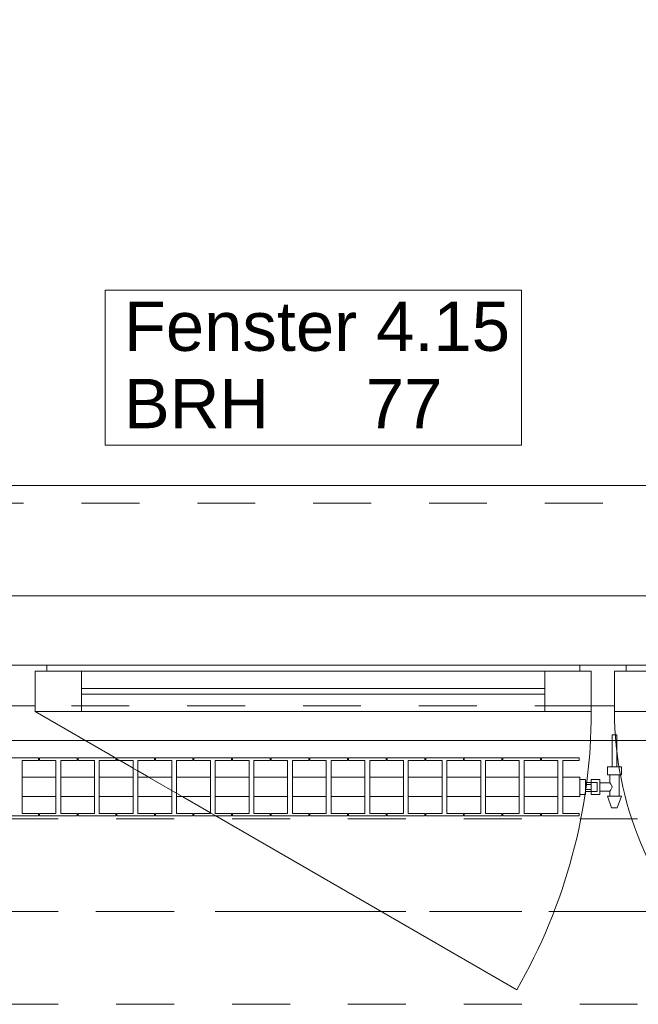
# Model space of a CAD drawing. Header units: metres. Extents: x -3.6 to 90.7, y -11.1 to 18.
# Tile 127 of 256: x 9 to 10.1, y 13 to 14.7. Entities that reach past the tile are written whole.
import ezdxf

# ---------------------------------------------------------------- set-up
doc = ezdxf.new("R2010")
doc.units = ezdxf.units.M
doc.header["$MEASUREMENT"] = 0
for name, pattern in [('Achse', [0.2, 0.1, -0.05, 0, -0.05]), ('Strichlinie doppelt', [0.546806, 0.264583, -0.105833, 0.070556, -0.105833]), ('Strichlinie eng', [0.115, 0.075, -0.04]), ('Untersicht', [0.1, 0.075, -0.025]), ('Wipeout_Contour', [1, 0, -1])]:
    doc.linetypes.add(name, pattern=pattern)
for name, color, linetype in [('152 - Bemaßung_ Beschriftung.Ausbau', 7, 'Continuous'), ('451 - Universal.Achsen Raster', 7, 'Continuous'), ('603 - Struktur.Bodenplatte_ Decke Roh', 7, 'Continuous'), ('604 - Struktur.Wand Aussen', 7, 'Continuous'), ('608 - Struktur.Träger', 7, 'Continuous'), ('650 - Abdeckung.Fußboden Aufbau', 7, 'Continuous'), ('801 - HKLSE.Heizung_ Klima_ Lüftung', 7, 'Continuous'), ('Neubau_653 - Abdeckung.TB Verkofferung', 7, 'Continuous')]:
    doc.layers.add(name, color=color, linetype=linetype)
doc.styles.add('ERSTELLTER_STIL_2', font='txt')
doc.dimstyles.new('ERSTELLTER_STIL__3', dxfattribs={"dimtxt": 0.1, "dimasz": 0.0532, "dimexe": 0.18, "dimexo": 0.0625, "dimgap": 0, "dimtad": 1, "dimtih": 1, "dimtoh": 1, "dimzin": 0, "dimdsep": 46, "dimtxsty": 'ERSTELLTER_STIL_2', "dimblk": 'ARROWHEAD_2', "dimblk1": 'ARROWHEAD_2', "dimblk2": 'ARROWHEAD_2', "dimcen": 0.09, "dimse1": 1, "dimse2": 1, "dimclrd": 7, "dimclre": 7, "dimclrt": 7, "dimazin": 0, "dimtfac": 1, "dimtdec": 4, "dimtmove": 0, "dimatfit": 3, "dimfxl": 1, "dimtolj": 1, "dimtzin": 0, "dimarcsym": 0})

# ---------------------------------------------------------------- blocks, each defined once
blk = doc.blocks.new('*D217')
at = {"layer": '152 - Bemaßung_ Beschriftung.Ausbau', "color": 7, "linetype": 'Continuous', "lineweight": 5}
for p, q in [((8.32, 14.8025), (8.32, 14.9075)), ((8.3402, 14.89), (8.2998, 14.82)), ((10.7402, 14.89), (10.6998, 14.82)), ((7.12, 14.855), (8.32, 14.855)), ((8.32, 14.855), (10.72, 14.855))]:
    blk.add_line(p, q, dxfattribs=at)
at = {"layer": '152 - Bemaßung_ Beschriftung.Ausbau', "color": 7, "lineweight": 5, "char_height": 0.1, "attachment_point": 7, "style": 'ERSTELLTER_STIL_2'}
for s, insert in [('\\A1;{\\pql;\\fArial|b0|i0|c0|p38;2,40}', (9.387, 14.875)), ('\\A1;{\\pql;\\fArial|b0|i0|c0|p38;2,01}', (9.387, 14.735))]:
    blk.add_mtext(s, dxfattribs=dict(at, insert=insert))
blk = doc.blocks.new('ARROWHEAD_2')
at = {"color": 0, "linetype": 'Continuous', "lineweight": 0}
for p, q in [((-0.378, -0.655), (0.378, 0.655)), ((0, 0), (-1, 0))]:
    blk.add_line(p, q, dxfattribs=at)
blk = doc.blocks.new('*D218')
at = {"layer": '152 - Bemaßung_ Beschriftung.Ausbau', "color": 7, "linetype": 'Continuous', "lineweight": 5}
for p, q in [((10.72, 14.8025), (10.72, 14.9075)), ((11.975, 14.8025), (11.975, 14.9075)), ((10.7402, 14.89), (10.6998, 14.82)), ((11.9952, 14.89), (11.9548, 14.82)), ((8.32, 14.855), (10.72, 14.855)), ((10.72, 14.855), (11.975, 14.855))]:
    blk.add_line(p, q, dxfattribs=at)
at = {"layer": '152 - Bemaßung_ Beschriftung.Ausbau', "color": 7, "lineweight": 5, "insert": (11.1894, 14.8556), "char_height": 0.1, "attachment_point": 7, "style": 'ERSTELLTER_STIL_2'}
blk.add_mtext('\\A1;{\\pql;\\fArial|b0|i0|c0|p38;1,25\\fArial|b0|i0|c0|p38;\\A1{\\H.66x;\\S5^  ;}}', dxfattribs=at)
blk = doc.blocks.new('*D253')
at = {"layer": '152 - Bemaßung_ Beschriftung.Ausbau', "color": 7, "linetype": 'Continuous', "lineweight": 5}
for p, q in [((7.66, 15.3025), (7.66, 15.4075)), ((7.82, 15.3025), (7.82, 15.4075)), ((7.6802, 15.39), (7.6398, 15.32)), ((7.8402, 15.39), (7.7998, 15.32)), ((7.66, 15.355), (7.82, 15.355)), ((7.82, 15.355), (11.24, 15.355))]:
    blk.add_line(p, q, dxfattribs=at)
blk = doc.blocks.new('*D254')
at = {"layer": '152 - Bemaßung_ Beschriftung.Ausbau', "color": 7, "linetype": 'Continuous', "lineweight": 5}
for p, q in [((11.24, 15.3025), (11.24, 15.4075)), ((7.8402, 15.39), (7.7998, 15.32)), ((11.2602, 15.39), (11.2198, 15.32)), ((7.82, 15.355), (11.24, 15.355))]:
    blk.add_line(p, q, dxfattribs=at)
at = {"layer": '152 - Bemaßung_ Beschriftung.Ausbau', "color": 7, "lineweight": 5, "char_height": 0.1, "attachment_point": 7, "style": 'ERSTELLTER_STIL_2'}
for s, insert in [('\\A1;{\\pql;\\fArial|b0|i0|c0|p38;3,42}', (9.3211, 15.375)), ('\\A1;{\\pql;\\fArial|b0|i0|c0|p38;17}', (11.068, 15.375))]:
    blk.add_mtext(s, dxfattribs=dict(at, insert=insert))
blk = doc.blocks.new('*D293')
at = {"layer": '152 - Bemaßung_ Beschriftung.Ausbau', "color": 7, "linetype": 'Continuous', "lineweight": 5}
for p, q in [((7.88, 15.8025), (7.88, 15.9075)), ((11.18, 15.8025), (11.18, 15.9075)), ((7.9002, 15.89), (7.8598, 15.82)), ((11.2002, 15.89), (11.1598, 15.82)), ((7.58, 15.855), (7.88, 15.855)), ((7.88, 15.855), (11.18, 15.855)), ((11.18, 15.855), (11.48, 15.855))]:
    blk.add_line(p, q, dxfattribs=at)
at = {"layer": '152 - Bemaßung_ Beschriftung.Ausbau', "color": 7, "lineweight": 5, "insert": (9.397, 15.875), "char_height": 0.1, "attachment_point": 7, "style": 'ERSTELLTER_STIL_2'}
blk.add_mtext('\\A1;{\\pql;\\fArial|b0|i0|c0|p38;3,30}', dxfattribs=at)

msp = doc.modelspace()

# ---------------------------------------------------------------- linework, layer by layer
at = {"layer": '451 - Universal.Achsen Raster', "color": 160, "linetype": 'Strichlinie doppelt', "lineweight": 9, "true_color": 0x3232ff}
msp.add_line((64.935, 13.15), (-3.175, 13.15), dxfattribs=at)
at = {"layer": '603 - Struktur.Bodenplatte_ Decke Roh', "color": 7, "linetype": 'Continuous', "lineweight": 18, "flags": 128}
msp.add_lwpolyline([(47.48, 13.695), (14.78, 13.695), (14.78, 13.455), (14.78, 13), (14.84, 13), (14.84, 8.585), (13.03, 8.585), (13.03, 8.725), (11.41, 8.725), (11.41, 13), (11.48, 13), (11.48, 13.455), (11.48, 13.695), (-0.015, 13.695), (-0.015, 0.005), (62.275, 0.005)], dxfattribs=at)
at = {"layer": '604 - Struktur.Wand Aussen', "color": 7, "linetype": 'Continuous', "lineweight": 9}
msp.add_line((10.62, 13.885), (8.42, 13.885), dxfattribs=at)
at = {"layer": '604 - Struktur.Wand Aussen', "color": 7, "linetype": 'Strichlinie eng', "lineweight": 9}
msp.add_line((10.62, 13.855), (8.42, 13.855), dxfattribs=at)
at = {"layer": '604 - Struktur.Wand Aussen', "color": 7, "linetype": 'Continuous', "lineweight": 13}
for p, q in [((8.98, 13.575), (9.02, 13.575)), ((9.02, 13.575), (9.06, 13.575)), ((9.06, 13.565), (9.04, 13.565)), ((9.04, 13.565), (9.04, 13.505)), ((9.04, 13.495), (9.04, 13.565)), ((9.04, 13.565), (9.12, 13.565)), ((9.06, 13.575), (9.98, 13.575)), ((9.06, 13.575), (9.06, 13.565)), ((9.12, 13.565), (9.92, 13.565)), ((9.12, 13.565), (9.12, 13.495)), ((9.92, 13.495), (9.92, 13.565)), ((9.92, 13.565), (10, 13.565)), ((9.98, 13.565), (9.98, 13.575)), ((9.98, 13.575), (10.02, 13.575)), ((10, 13.565), (9.98, 13.565)), ((10, 13.505), (10, 13.565)), ((10, 13.565), (10, 13.495)), ((10.02, 13.575), (10.06, 13.575)), ((10.06, 13.565), (10.04, 13.565)), ((10.04, 13.565), (10.04, 13.505)), ((10.04, 13.495), (10.04, 13.565)), ((10.04, 13.565), (10.12, 13.565)), ((10.06, 13.575), (10.61, 13.575)), ((10.06, 13.575), (10.06, 13.565)), ((9.12, 13.535), (9.92, 13.535)), ((9.92, 13.525), (9.12, 13.525)), ((9.02, 13.505), (9, 13.505)), ((9.04, 13.505), (9.02, 13.505)), ((9.12, 13.495), (9.04, 13.495)), ((9.92, 13.495), (9.12, 13.495)), ((10, 13.495), (9.92, 13.495)), ((10.02, 13.505), (10, 13.505)), ((10.04, 13.505), (10.02, 13.505)), ((10.12, 13.495), (10.04, 13.495))]:
    msp.add_line(p, q, dxfattribs=at)
at = {"layer": '604 - Struktur.Wand Aussen', "color": 7, "linetype": 'Continuous', "lineweight": 9, "flags": 128}
msp.add_lwpolyline([(9.1606, 13.955), (9.8794, 13.955), (9.8794, 14.0886), (9.8794, 14.2221), (9.1606, 14.2221), (9.1606, 14.0886)], close=True, dxfattribs=at)
at = {"layer": '608 - Struktur.Träger', "color": 7, "linetype": 'Achse', "lineweight": 9}
msp.add_line((0.38, 13.15), (11.48, 13.15), dxfattribs=at)
at = {"layer": '608 - Struktur.Träger', "color": 7, "linetype": 'Untersicht', "lineweight": 13}
msp.add_line((0.38, 12.99), (11.48, 12.99), dxfattribs=at)
at = {"layer": '650 - Abdeckung.Fußboden Aufbau', "color": 7, "linetype": 'Continuous', "lineweight": 13, "flags": 128}
msp.add_lwpolyline([(11.17, 8.22), (11.17, 8.51), (11.24, 8.51), (11.24, 12.99), (11.17, 12.99), (11.17, 13.445), (7.89, 13.445), (7.89, 12.99), (7.82, 12.99), (7.82, 8.51)], dxfattribs=at)
at = {"layer": 'Neubau_653 - Abdeckung.TB Verkofferung', "color": 1, "linetype": 'Untersicht', "lineweight": 9}
msp.add_line((0.7025, 13.505), (11.24, 13.505), dxfattribs=at)

# ---------------------------------------------------------------- texts
at = {"layer": '604 - Struktur.Wand Aussen', "color": 7, "lineweight": 9, "char_height": 0.085, "style": 'ERSTELLTER_STIL_2'}
for s, insert, attachment_point in [('\\A1;{\\pql;\\pt0;\\fArial|b0|i0|c0|p38;Fenster 4.15}', (9.1932, 14.1163), 7), ('\\A1;{\\pql;\\pt0;\\fArial|b0|i0|c0|p38;}', (9.7399, 14.0886), 1), ('\\A1;{\\pql;\\pt0;\\fArial|b0|i0|c0|p38;BRH}', (9.1932, 14.0691), 1), ('\\A1;{\\pql;\\pt0,0.05;\\fArial|b0|i0|c0|p38;77\\fArial|b0|i0|c0|p38;\\A1{\\H.66x;\\S^  ;}\\fArial|b0|i0|c0|p38;\\fArial|b0|i0|c0|p38;\\A1{\\H.66x;\\S^  ;}}', (9.6109, 14.0691), 1)]:
    msp.add_mtext(s, dxfattribs=dict(at, insert=insert, attachment_point=attachment_point))

# ---------------------------------------------------------------- dimensions: what is measured, and where the dimension line sits
at = {"layer": '152 - Bemaßung_ Beschriftung.Ausbau', "color": 7, "linetype": 'Continuous', "lineweight": 5}
for base, p1, p2, picture, middle in [((11.97499, 14.855), (10.72, 13.575), (11.97499, 13.695), '*D218', (11.45437, 14.925)), ((10.72, 14.855), (8.32, 13.575), (10.72, 13.575), '*D217', (9.5169, 14.925))]:
    dim = msp.add_linear_dim(base=base, p1=p1, p2=p2, dimstyle='ERSTELLTER_STIL__3', dxfattribs=at)
    dim.commit()
    dim.dimension.update_dxf_attribs({"geometry": picture, "text_midpoint": middle, "dimtype": 160})

# ---------------------------------------------------------------- next in the draw order: wipeouts: each hides what was drawn before it
at = {"color": 254, "linetype": 'Wipeout_Contour', "lineweight": 0, "ltscale": 3998.631299}
msp.add_wipeout([(8.98, 13.3817), (8.98, 13.3483), (9.0092, 13.3483), (9.0092, 13.3192), (8.9808, 13.3192), (8.9808, 13.315), (9.0458, 13.315), (9.0458, 13.3192), (9.0175, 13.3192), (9.0175, 13.3483), (9.0758, 13.3483), (9.0758, 13.3192), (9.0475, 13.3192), (9.0475, 13.315), (9.1125, 13.315), (9.1125, 13.3192), (9.0842, 13.3192), (9.0842, 13.3483), (9.1425, 13.3483), (9.1425, 13.3192), (9.1142, 13.3192), (9.1142, 13.315), (9.1792, 13.315), (9.1792, 13.3192), (9.1508, 13.3192), (9.1508, 13.3483), (9.2092, 13.3483), (9.2092, 13.3192), (9.1808, 13.3192), (9.1808, 13.315), (9.2458, 13.315), (9.2458, 13.3192), (9.2175, 13.3192), (9.2175, 13.3483), (9.2758, 13.3483), (9.2758, 13.3192), (9.2475, 13.3192), (9.2475, 13.315), (9.3125, 13.315), (9.3125, 13.3192), (9.2842, 13.3192), (9.2842, 13.3483), (9.3425, 13.3483), (9.3425, 13.3192), (9.3142, 13.3192), (9.3142, 13.315), (9.3792, 13.315), (9.3792, 13.3192), (9.3508, 13.3192), (9.3508, 13.3483), (9.4092, 13.3483), (9.4092, 13.3192), (9.3808, 13.3192), (9.3808, 13.315), (9.4458, 13.315), (9.4458, 13.3192), (9.4175, 13.3192), (9.4175, 13.3483), (9.4758, 13.3483), (9.4758, 13.3192), (9.4475, 13.3192), (9.4475, 13.315), (9.5125, 13.315), (9.5125, 13.3192), (9.4842, 13.3192), (9.4842, 13.3483), (9.5425, 13.3483), (9.5425, 13.3192), (9.5142, 13.3192), (9.5142, 13.315), (9.5792, 13.315), (9.5792, 13.3192), (9.5508, 13.3192), (9.5508, 13.3483), (9.6092, 13.3483), (9.6092, 13.3192), (9.5808, 13.3192), (9.5808, 13.315), (9.6458, 13.315), (9.6458, 13.3192), (9.6175, 13.3192), (9.6175, 13.3483), (9.6758, 13.3483), (9.6758, 13.3192), (9.6475, 13.3192), (9.6475, 13.315), (9.7125, 13.315), (9.7125, 13.3192), (9.6842, 13.3192), (9.6842, 13.3483), (9.7425, 13.3483), (9.7425, 13.3192), (9.7142, 13.3192), (9.7142, 13.315), (9.7792, 13.315), (9.7792, 13.3192), (9.7508, 13.3192), (9.7508, 13.3483), (9.8092, 13.3483), (9.8092, 13.3192), (9.7808, 13.3192), (9.7808, 13.315), (9.8458, 13.315), (9.8458, 13.3192), (9.8175, 13.3192), (9.8175, 13.3483), (9.8758, 13.3483), (9.8758, 13.3192), (9.8475, 13.3192), (9.8475, 13.315), (9.9125, 13.315), (9.9125, 13.3192), (9.8842, 13.3192), (9.8842, 13.3483), (9.9425, 13.3483), (9.9425, 13.3192), (9.9142, 13.3192), (9.9142, 13.315), (9.9792, 13.315), (9.9792, 13.3192), (9.9508, 13.3192), (9.9508, 13.3483), (9.98, 13.3483), (9.98, 13.3817), (9.9508, 13.3817), (9.9508, 13.4108), (9.9792, 13.4108), (9.9792, 13.415), (9.9142, 13.415), (9.9142, 13.4108), (9.9425, 13.4108), (9.9425, 13.3817), (9.8842, 13.3817), (9.8842, 13.4108), (9.9125, 13.4108), (9.9125, 13.415), (9.8475, 13.415), (9.8475, 13.4108), (9.8758, 13.4108), (9.8758, 13.3817), (9.8175, 13.3817), (9.8175, 13.4108), (9.8458, 13.4108), (9.8458, 13.415), (9.7808, 13.415), (9.7808, 13.4108), (9.8092, 13.4108), (9.8092, 13.3817), (9.7508, 13.3817), (9.7508, 13.4108), (9.7792, 13.4108), (9.7792, 13.415), (9.7142, 13.415), (9.7142, 13.4108), (9.7425, 13.4108), (9.7425, 13.3817), (9.6842, 13.3817), (9.6842, 13.4108), (9.7125, 13.4108), (9.7125, 13.415), (9.6475, 13.415), (9.6475, 13.4108), (9.6758, 13.4108), (9.6758, 13.3817), (9.6175, 13.3817), (9.6175, 13.4108), (9.6458, 13.4108), (9.6458, 13.415), (9.5808, 13.415), (9.5808, 13.4108), (9.6092, 13.4108), (9.6092, 13.3817), (9.5508, 13.3817), (9.5508, 13.4108), (9.5792, 13.4108), (9.5792, 13.415), (9.5142, 13.415), (9.5142, 13.4108), (9.5425, 13.4108), (9.5425, 13.3817), (9.4842, 13.3817), (9.4842, 13.4108), (9.5125, 13.4108), (9.5125, 13.415), (9.4475, 13.415), (9.4475, 13.4108), (9.4758, 13.4108), (9.4758, 13.3817), (9.4175, 13.3817), (9.4175, 13.4108), (9.4458, 13.4108), (9.4458, 13.415), (9.3808, 13.415), (9.3808, 13.4108), (9.4092, 13.4108), (9.4092, 13.3817), (9.3508, 13.3817), (9.3508, 13.4108), (9.3792, 13.4108), (9.3792, 13.415), (9.3142, 13.415), (9.3142, 13.4108), (9.3425, 13.4108), (9.3425, 13.3817), (9.2842, 13.3817), (9.2842, 13.4108), (9.3125, 13.4108), (9.3125, 13.415), (9.2475, 13.415), (9.2475, 13.4108), (9.2758, 13.4108), (9.2758, 13.3817), (9.2175, 13.3817), (9.2175, 13.4108), (9.2458, 13.4108), (9.2458, 13.415), (9.1808, 13.415), (9.1808, 13.4108), (9.2092, 13.4108), (9.2092, 13.3817), (9.1508, 13.3817), (9.1508, 13.4108), (9.1792, 13.4108), (9.1792, 13.415), (9.1142, 13.415), (9.1142, 13.4108), (9.1425, 13.4108), (9.1425, 13.3817), (9.0842, 13.3817), (9.0842, 13.4108), (9.1125, 13.4108), (9.1125, 13.415), (9.0475, 13.415), (9.0475, 13.4108), (9.0758, 13.4108), (9.0758, 13.3817), (9.0175, 13.3817), (9.0175, 13.4108), (9.0458, 13.4108), (9.0458, 13.415), (8.9808, 13.415), (8.9808, 13.4108), (9.0092, 13.4108), (9.0092, 13.3817)], dxfattribs=at).dxf.layer = '801 - HKLSE.Heizung_ Klima_ Lüftung'

# ---------------------------------------------------------------- next in the draw order: linework, layer by layer
at = {"layer": '604 - Struktur.Wand Aussen', "color": 7, "linetype": 'Continuous', "lineweight": 9}
msp.add_line((9.04, 13.495), (9.8714, 13.015), dxfattribs=at)
at = {"layer": '608 - Struktur.Träger', "color": 7, "linetype": 'Untersicht', "lineweight": 13}
msp.add_line((0.38, 13.31), (11.48, 13.31), dxfattribs=at)
at = {"layer": '801 - HKLSE.Heizung_ Klima_ Lüftung', "color": 7, "linetype": 'Continuous', "lineweight": 5}
for p, q in [((9.0458, 13.415), (8.9808, 13.415)), ((9.0175, 13.3192), (9.0175, 13.4108)), ((9.0175, 13.4108), (9.0458, 13.4108)), ((9.0458, 13.4108), (9.0458, 13.415)), ((9.0475, 13.415), (9.0475, 13.4108)), ((9.1125, 13.415), (9.0475, 13.415)), ((9.0475, 13.415), (9.0475, 13.4108)), ((9.0475, 13.4108), (9.0758, 13.4108)), ((9.0758, 13.4108), (9.0758, 13.3192)), ((9.0842, 13.3192), (9.0842, 13.4108)), ((9.0842, 13.4108), (9.1125, 13.4108)), ((9.1125, 13.4108), (9.1125, 13.415)), ((9.1125, 13.4108), (9.1125, 13.415)), ((9.1792, 13.415), (9.1142, 13.415)), ((9.1142, 13.415), (9.1142, 13.4108)), ((9.1142, 13.4108), (9.1425, 13.4108)), ((9.1425, 13.4108), (9.1425, 13.3192)), ((9.1508, 13.3192), (9.1508, 13.4108)), ((9.1508, 13.4108), (9.1792, 13.4108)), ((9.1792, 13.4108), (9.1792, 13.415)), ((9.1792, 13.4108), (9.1792, 13.415)), ((9.2458, 13.415), (9.1808, 13.415)), ((9.1808, 13.415), (9.1808, 13.4108)), ((9.1808, 13.4108), (9.2092, 13.4108)), ((9.2092, 13.4108), (9.2092, 13.3192)), ((9.2175, 13.3192), (9.2175, 13.4108)), ((9.2175, 13.4108), (9.2458, 13.4108)), ((9.2458, 13.4108), (9.2458, 13.415)), ((9.2475, 13.415), (9.2475, 13.4108)), ((9.3125, 13.415), (9.2475, 13.415)), ((9.2475, 13.415), (9.2475, 13.4108)), ((9.2475, 13.4108), (9.2758, 13.4108)), ((9.2758, 13.4108), (9.2758, 13.3192)), ((9.2842, 13.3192), (9.2842, 13.4108)), ((9.2842, 13.4108), (9.3125, 13.4108)), ((9.3125, 13.4108), (9.3125, 13.415)), ((9.3125, 13.4108), (9.3125, 13.415)), ((9.3792, 13.415), (9.3142, 13.415)), ((9.3142, 13.415), (9.3142, 13.4108)), ((9.3142, 13.4108), (9.3425, 13.4108)), ((9.3425, 13.4108), (9.3425, 13.3192)), ((9.3508, 13.3192), (9.3508, 13.4108)), ((9.3508, 13.4108), (9.3792, 13.4108)), ((9.3792, 13.4108), (9.3792, 13.415)), ((9.3808, 13.415), (9.3808, 13.4108)), ((9.4458, 13.415), (9.3808, 13.415)), ((9.3808, 13.415), (9.3808, 13.4108)), ((9.3808, 13.4108), (9.4092, 13.4108)), ((9.4092, 13.4108), (9.4092, 13.3192)), ((9.4175, 13.3192), (9.4175, 13.4108)), ((9.4175, 13.4108), (9.4458, 13.4108)), ((9.4458, 13.4108), (9.4458, 13.415)), ((9.5125, 13.415), (9.4475, 13.415)), ((9.4475, 13.415), (9.4475, 13.4108)), ((9.4475, 13.4108), (9.4758, 13.4108)), ((9.4758, 13.4108), (9.4758, 13.3192)), ((9.4842, 13.3192), (9.4842, 13.4108)), ((9.4842, 13.4108), (9.5125, 13.4108)), ((9.5125, 13.4108), (9.5125, 13.415)), ((9.5125, 13.4108), (9.5125, 13.415)), ((9.5792, 13.415), (9.5142, 13.415)), ((9.5142, 13.415), (9.5142, 13.4108)), ((9.5142, 13.4108), (9.5425, 13.4108)), ((9.5425, 13.4108), (9.5425, 13.3192)), ((9.5508, 13.3192), (9.5508, 13.4108)), ((9.5508, 13.4108), (9.5792, 13.4108)), ((9.5792, 13.4108), (9.5792, 13.415)), ((9.5792, 13.4108), (9.5792, 13.415)), ((9.5808, 13.415), (9.5808, 13.4108)), ((9.6458, 13.415), (9.5808, 13.415)), ((9.5808, 13.415), (9.5808, 13.4108)), ((9.5808, 13.4108), (9.6092, 13.4108)), ((9.6092, 13.4108), (9.6092, 13.3192)), ((9.6175, 13.3192), (9.6175, 13.4108)), ((9.6175, 13.4108), (9.6458, 13.4108)), ((9.6458, 13.4108), (9.6458, 13.415)), ((9.7125, 13.415), (9.6475, 13.415)), ((9.6475, 13.415), (9.6475, 13.4108)), ((9.6475, 13.4108), (9.6758, 13.4108)), ((9.6758, 13.4108), (9.6758, 13.3192)), ((9.6842, 13.3192), (9.6842, 13.4108)), ((9.6842, 13.4108), (9.7125, 13.4108)), ((9.7125, 13.4108), (9.7125, 13.415)), ((9.7792, 13.415), (9.7142, 13.415)), ((9.7142, 13.415), (9.7142, 13.4108)), ((9.7142, 13.4108), (9.7425, 13.4108)), ((9.7425, 13.4108), (9.7425, 13.3192)), ((9.7508, 13.3192), (9.7508, 13.4108)), ((9.7508, 13.4108), (9.7792, 13.4108)), ((9.7792, 13.4108), (9.7792, 13.415)), ((9.7792, 13.4108), (9.7792, 13.415)), ((9.7808, 13.415), (9.7808, 13.4108)), ((9.8458, 13.415), (9.7808, 13.415)), ((9.7808, 13.415), (9.7808, 13.4108)), ((9.7808, 13.4108), (9.8092, 13.4108)), ((9.8092, 13.4108), (9.8092, 13.3192)), ((9.8175, 13.3192), (9.8175, 13.4108)), ((9.8175, 13.4108), (9.8458, 13.4108)), ((9.8458, 13.4108), (9.8458, 13.415)), ((9.8475, 13.415), (9.8475, 13.4108)), ((9.9125, 13.415), (9.8475, 13.415)), ((9.8475, 13.415), (9.8475, 13.4108)), ((9.8475, 13.4108), (9.8758, 13.4108)), ((9.8758, 13.4108), (9.8758, 13.3192)), ((9.8842, 13.3192), (9.8842, 13.4108)), ((9.8842, 13.4108), (9.9125, 13.4108)), ((9.9125, 13.4108), (9.9125, 13.415)), ((9.9125, 13.4108), (9.9125, 13.415)), ((9.9142, 13.415), (9.9142, 13.4108)), ((9.9142, 13.415), (9.9142, 13.4108)), ((9.9142, 13.4108), (9.9425, 13.4108)), ((9.9425, 13.4108), (9.9425, 13.3192)), ((9.9508, 13.3192), (9.9508, 13.4108)), ((9.0175, 13.3817), (9.0758, 13.3817)), ((9.0842, 13.3817), (9.1425, 13.3817)), ((9.1508, 13.3817), (9.2092, 13.3817)), ((9.2175, 13.3817), (9.2758, 13.3817)), ((9.2842, 13.3817), (9.3425, 13.3817)), ((9.3508, 13.3817), (9.4092, 13.3817)), ((9.4175, 13.3817), (9.4758, 13.3817)), ((9.4842, 13.3817), (9.5425, 13.3817)), ((9.5508, 13.3817), (9.6092, 13.3817)), ((9.6175, 13.3817), (9.6758, 13.3817)), ((9.6842, 13.3817), (9.7425, 13.3817)), ((9.7508, 13.3817), (9.8092, 13.3817)), ((9.8175, 13.3817), (9.8758, 13.3817)), ((9.8842, 13.3817), (9.9425, 13.3817)), ((9.0175, 13.3483), (9.0758, 13.3483)), ((9.0842, 13.3483), (9.1425, 13.3483)), ((9.1508, 13.3483), (9.2092, 13.3483)), ((9.2175, 13.3483), (9.2758, 13.3483)), ((9.2842, 13.3483), (9.3425, 13.3483)), ((9.3508, 13.3483), (9.4092, 13.3483)), ((9.4175, 13.3483), (9.4758, 13.3483)), ((9.4842, 13.3483), (9.5425, 13.3483)), ((9.5508, 13.3483), (9.6092, 13.3483)), ((9.6175, 13.3483), (9.6758, 13.3483)), ((9.6842, 13.3483), (9.7425, 13.3483)), ((9.7508, 13.3483), (9.8092, 13.3483)), ((9.8175, 13.3483), (9.8758, 13.3483)), ((9.8842, 13.3483), (9.9425, 13.3483)), ((8.9808, 13.315), (9.0458, 13.315)), ((8.9808, 13.315), (9.0458, 13.315)), ((9.0458, 13.3192), (9.0175, 13.3192)), ((9.0458, 13.315), (9.0458, 13.3192)), ((9.0475, 13.3192), (9.0475, 13.315)), ((9.0758, 13.3192), (9.0475, 13.3192)), ((9.0475, 13.3192), (9.0475, 13.315)), ((9.0475, 13.315), (9.1125, 13.315)), ((9.0475, 13.315), (9.1125, 13.315)), ((9.1125, 13.3192), (9.0842, 13.3192)), ((9.1125, 13.315), (9.1125, 13.3192)), ((9.1125, 13.315), (9.1125, 13.3192)), ((9.1425, 13.3192), (9.1142, 13.3192)), ((9.1142, 13.3192), (9.1142, 13.315)), ((9.1142, 13.315), (9.1792, 13.315)), ((9.1142, 13.315), (9.1792, 13.315)), ((9.1792, 13.3192), (9.1508, 13.3192)), ((9.1792, 13.315), (9.1792, 13.3192)), ((9.1792, 13.315), (9.1792, 13.3192)), ((9.2092, 13.3192), (9.1808, 13.3192)), ((9.1808, 13.3192), (9.1808, 13.315)), ((9.1808, 13.315), (9.2458, 13.315)), ((9.1808, 13.315), (9.2458, 13.315)), ((9.2458, 13.3192), (9.2175, 13.3192)), ((9.2458, 13.315), (9.2458, 13.3192)), ((9.2475, 13.3192), (9.2475, 13.315)), ((9.2758, 13.3192), (9.2475, 13.3192)), ((9.2475, 13.3192), (9.2475, 13.315)), ((9.2475, 13.315), (9.3125, 13.315)), ((9.2475, 13.315), (9.3125, 13.315)), ((9.3125, 13.3192), (9.2842, 13.3192)), ((9.3125, 13.315), (9.3125, 13.3192)), ((9.3125, 13.315), (9.3125, 13.3192)), ((9.3425, 13.3192), (9.3142, 13.3192)), ((9.3142, 13.3192), (9.3142, 13.315)), ((9.3142, 13.315), (9.3792, 13.315)), ((9.3142, 13.315), (9.3792, 13.315)), ((9.3792, 13.3192), (9.3508, 13.3192)), ((9.3792, 13.315), (9.3792, 13.3192)), ((9.3808, 13.3192), (9.3808, 13.315)), ((9.4092, 13.3192), (9.3808, 13.3192)), ((9.3808, 13.3192), (9.3808, 13.315)), ((9.3808, 13.315), (9.4458, 13.315)), ((9.3808, 13.315), (9.4458, 13.315)), ((9.4458, 13.3192), (9.4175, 13.3192)), ((9.4458, 13.315), (9.4458, 13.3192)), ((9.4758, 13.3192), (9.4475, 13.3192)), ((9.4475, 13.3192), (9.4475, 13.315)), ((9.4475, 13.315), (9.5125, 13.315)), ((9.4475, 13.315), (9.5125, 13.315)), ((9.5125, 13.3192), (9.4842, 13.3192)), ((9.5125, 13.315), (9.5125, 13.3192)), ((9.5125, 13.315), (9.5125, 13.3192)), ((9.5425, 13.3192), (9.5142, 13.3192)), ((9.5142, 13.3192), (9.5142, 13.315)), ((9.5142, 13.315), (9.5792, 13.315)), ((9.5142, 13.315), (9.5792, 13.315)), ((9.5792, 13.3192), (9.5508, 13.3192)), ((9.5792, 13.315), (9.5792, 13.3192)), ((9.5792, 13.315), (9.5792, 13.3192)), ((9.5808, 13.3192), (9.5808, 13.315)), ((9.6092, 13.3192), (9.5808, 13.3192)), ((9.5808, 13.3192), (9.5808, 13.315)), ((9.5808, 13.315), (9.6458, 13.315)), ((9.5808, 13.315), (9.6458, 13.315)), ((9.6458, 13.3192), (9.6175, 13.3192)), ((9.6458, 13.315), (9.6458, 13.3192)), ((9.6758, 13.3192), (9.6475, 13.3192)), ((9.6475, 13.3192), (9.6475, 13.315)), ((9.6475, 13.315), (9.7125, 13.315)), ((9.6475, 13.315), (9.7125, 13.315)), ((9.7125, 13.3192), (9.6842, 13.3192)), ((9.7125, 13.315), (9.7125, 13.3192)), ((9.7425, 13.3192), (9.7142, 13.3192)), ((9.7142, 13.3192), (9.7142, 13.315)), ((9.7142, 13.315), (9.7792, 13.315)), ((9.7142, 13.315), (9.7792, 13.315)), ((9.7792, 13.3192), (9.7508, 13.3192)), ((9.7792, 13.315), (9.7792, 13.3192)), ((9.7792, 13.315), (9.7792, 13.3192)), ((9.7808, 13.3192), (9.7808, 13.315)), ((9.8092, 13.3192), (9.7808, 13.3192)), ((9.7808, 13.3192), (9.7808, 13.315)), ((9.7808, 13.315), (9.8458, 13.315)), ((9.7808, 13.315), (9.8458, 13.315)), ((9.8458, 13.3192), (9.8175, 13.3192)), ((9.8458, 13.315), (9.8458, 13.3192)), ((9.8475, 13.3192), (9.8475, 13.315)), ((9.8758, 13.3192), (9.8475, 13.3192)), ((9.8475, 13.3192), (9.8475, 13.315)), ((9.8475, 13.315), (9.9125, 13.315)), ((9.8475, 13.315), (9.9125, 13.315)), ((9.9125, 13.3192), (9.8842, 13.3192)), ((9.9125, 13.315), (9.9125, 13.3192)), ((9.9125, 13.315), (9.9125, 13.3192)), ((9.9142, 13.3192), (9.9142, 13.315)), ((9.9425, 13.3192), (9.9142, 13.3192)), ((9.9142, 13.3192), (9.9142, 13.315)), ((9.9142, 13.315), (9.9792, 13.315)), ((9.9142, 13.315), (9.9792, 13.315)), ((9.9792, 13.3192), (9.9508, 13.3192)), ((9.9792, 13.315), (9.9792, 13.3192))]:
    msp.add_line(p, q, dxfattribs=at)

# ---------------------------------------------------------------- next in the draw order: wipeouts: each hides what was drawn before it
at = {"color": 254, "linetype": 'Wipeout_Contour', "lineweight": 0, "ltscale": 529.640491}
msp.add_wipeout([(9.98, 13.352), (9.99, 13.352), (9.99, 13.357), (10, 13.357), (10, 13.352), (10.015, 13.352), (10.015, 13.358), (10.032, 13.358), (10.032, 13.349), (10.028, 13.349), (10.035, 13.329), (10.045, 13.329), (10.052, 13.349), (10.048, 13.349), (10.048, 13.386), (10.052, 13.386), (10.052, 13.4), (10.044, 13.4), (10.044, 13.455), (10.036, 13.455), (10.036, 13.4), (10.028, 13.4), (10.028, 13.386), (10.032, 13.386), (10.032, 13.372), (10.015, 13.372), (10.015, 13.378), (10, 13.378), (10, 13.373), (9.99, 13.373), (9.99, 13.378), (9.98, 13.378)], dxfattribs=at).dxf.layer = '801 - HKLSE.Heizung_ Klima_ Lüftung'

# ---------------------------------------------------------------- next in the draw order: linework, layer by layer
at = {"layer": '604 - Struktur.Wand Aussen', "color": 7, "linetype": 'Continuous', "lineweight": 9}
msp.add_line((10.71, 13.445), (8.33, 13.445), dxfattribs=at)
at = {"layer": '604 - Struktur.Wand Aussen', "color": 7, "linetype": 'Strichlinie eng', "lineweight": 9}
msp.add_line((10.71, 13.445), (8.33, 13.445), dxfattribs=at)
at = {"layer": '604 - Struktur.Wand Aussen', "color": 7, "linetype": 'Continuous', "lineweight": 9}
for centre, radius, start, end in [((9.04, 13.495), 0.96, 330, 0), ((10.63, 13.495), 0.59, 180, 225)]:
    msp.add_arc(centre, radius, start, end, dxfattribs=at)
at = {"layer": '801 - HKLSE.Heizung_ Klima_ Lüftung', "color": 7, "linetype": 'Continuous', "lineweight": 5}
for p, q in [((10.036, 13.455), (10.0372, 13.455)), ((10.036, 13.455), (10.036, 13.4)), ((10.0372, 13.455), (10.04, 13.455)), ((10.04, 13.455), (10.0428, 13.455)), ((10.0428, 13.455), (10.044, 13.455)), ((10.044, 13.455), (10.044, 13.4)), ((9.9792, 13.415), (9.9142, 13.415)), ((9.9508, 13.4108), (9.9792, 13.4108)), ((9.9792, 13.4108), (9.9792, 13.415)), ((10.028, 13.4), (10.034, 13.4)), ((10.028, 13.4), (10.028, 13.386)), ((10.034, 13.4), (10.046, 13.4)), ((10.036, 13.4), (10.0372, 13.4)), ((10.0372, 13.4), (10.04, 13.4)), ((10.04, 13.4), (10.0428, 13.4)), ((10.0428, 13.4), (10.044, 13.4)), ((10.046, 13.4), (10.052, 13.4)), ((10.052, 13.4), (10.052, 13.386)), ((9.9508, 13.3817), (9.98, 13.3817)), ((9.98, 13.3817), (9.98, 13.3768)), ((9.98, 13.378), (9.99, 13.378)), ((9.98, 13.3768), (9.98, 13.365)), ((9.99, 13.378), (9.99, 13.365)), ((10, 13.373), (9.99, 13.373)), ((10, 13.373), (10, 13.378)), ((10, 13.378), (10, 13.3715)), ((10.015, 13.378), (10, 13.378)), ((10, 13.373), (10, 13.3707)), ((10, 13.373), (10.01, 13.373)), ((10, 13.373), (10, 13.3707)), ((10, 13.3715), (10, 13.3693)), ((10.01, 13.373), (10.01, 13.3707)), ((10.015, 13.378), (10.015, 13.3715)), ((10.032, 13.372), (10.015, 13.372)), ((10.015, 13.3715), (10.015, 13.3585)), ((10.028, 13.386), (10.034, 13.386)), ((10.032, 13.386), (10.032, 13.372)), ((10.032, 13.372), (10.0337, 13.3699)), ((10.034, 13.386), (10.046, 13.386)), ((10.046, 13.386), (10.052, 13.386)), ((10.048, 13.386), (10.048, 13.349)), ((9.98, 13.365), (9.98, 13.3532)), ((9.99, 13.3693), (10, 13.3693)), ((9.99, 13.365), (9.99, 13.352)), ((9.99, 13.3607), (10, 13.3607)), ((10, 13.357), (9.99, 13.357)), ((10, 13.3707), (10, 13.365)), ((10, 13.3707), (10, 13.3693)), ((10, 13.3693), (10, 13.365)), ((10, 13.365), (10, 13.3607)), ((10, 13.365), (10, 13.3593)), ((10, 13.3607), (10, 13.3585)), ((10, 13.3607), (10, 13.3593)), ((10, 13.3593), (10, 13.357)), ((10, 13.3593), (10, 13.357)), ((10, 13.3585), (10, 13.352)), ((10, 13.357), (10.01, 13.357)), ((10, 13.352), (10, 13.357)), ((10.01, 13.3707), (10.01, 13.365)), ((10.01, 13.365), (10.01, 13.3593)), ((10.01, 13.3593), (10.01, 13.357)), ((10.015, 13.3585), (10.015, 13.352)), ((10.032, 13.358), (10.015, 13.358)), ((10.0337, 13.3601), (10.032, 13.358)), ((10.032, 13.358), (10.032, 13.349)), ((10.0337, 13.3699), (10.0342, 13.3689)), ((10.0342, 13.3611), (10.0337, 13.3601)), ((10.0347, 13.3679), (10.0361, 13.365)), ((10.0361, 13.365), (10.0347, 13.3621)), ((9.9508, 13.3483), (9.98, 13.3483)), ((9.98, 13.3532), (9.98, 13.3483)), ((9.98, 13.352), (9.99, 13.352)), ((9.98, 13.352), (9.99, 13.352)), ((9.98, 13.352), (9.99, 13.352)), ((9.98, 13.352), (9.99, 13.352)), ((10.015, 13.352), (10, 13.352)), ((10.028, 13.349), (10.0315, 13.349)), ((10.028, 13.349), (10.035, 13.329)), ((10.0315, 13.349), (10.04, 13.349)), ((10.04, 13.349), (10.0485, 13.349)), ((10.052, 13.349), (10.045, 13.329)), ((10.0485, 13.349), (10.052, 13.349)), ((10.035, 13.329), (10.0365, 13.329)), ((10.0365, 13.329), (10.04, 13.329)), ((10.04, 13.329), (10.0435, 13.329)), ((10.0435, 13.329), (10.045, 13.329))]:
    msp.add_line(p, q, dxfattribs=at)

# ---------------------------------------------------------------- next in the draw order: dimensions: what is measured, and where the dimension line sits
at = {"layer": '152 - Bemaßung_ Beschriftung.Ausbau', "color": 7, "linetype": 'Continuous', "lineweight": 5}
for base, p1, p2, picture, middle in [((11.18, 15.855), (7.88, 13), (11.18, 13), '*D293', (9.5268, 15.925)), ((11.24, 15.355), (7.82, 10.75), (11.24, 10.7375), '*D254', (9.451, 15.425)), ((7.82, 15.355), (7.66, 10.75), (7.82, 10.75), '*D253', (7.5642, 15.425))]:
    dim = msp.add_linear_dim(base=base, p1=p1, p2=p2, dimstyle='ERSTELLTER_STIL__3', dxfattribs=at)
    dim.commit()
    dim.dimension.update_dxf_attribs({"geometry": picture, "text_midpoint": middle, "dimtype": 160})

doc.saveas('drawing.dxf')
